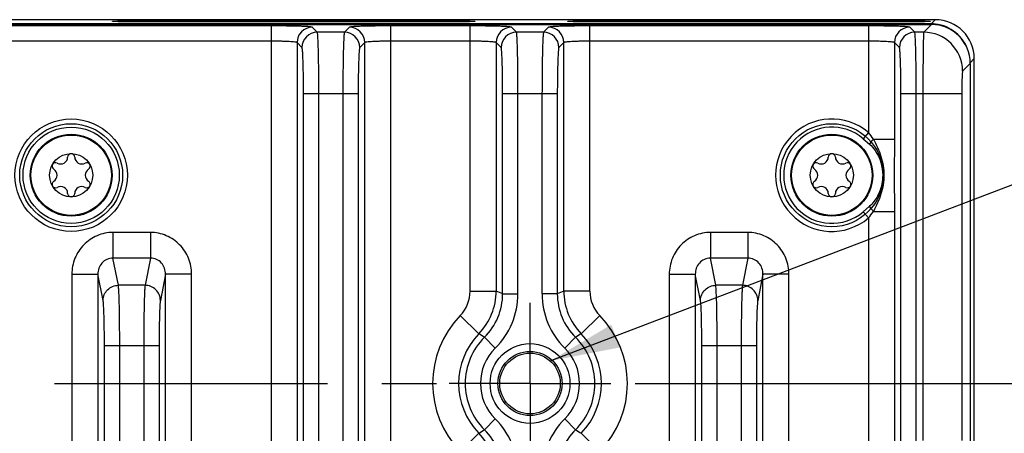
# Model space of a CAD drawing. Header units: inches. Extents: x 0 to 34, y 0 to 22.
# Tile 66 of 106: x 18.5 to 21.1, y 5.7 to 6.7. Entities that reach past the tile are written whole.
import ezdxf

# ---------------------------------------------------------------- set-up
doc = ezdxf.new("R2010")
doc.units = ezdxf.units.IN
doc.header["$LTSCALE"] = 1.87
doc.header["$MEASUREMENT"] = 0
doc.linetypes.add('CENTER', pattern=[0.6, 0.375, -0.075, 0.075, -0.075])
doc.layers.get('0').update_dxf_attribs({"linetype": 'CONTINUOUS'})
for name, color, linetype in [('COSMETIC', 7, 'CONTINUOUS'), ('DETAIL', 7, 'CONTINUOUS'), ('DIMENSIONS', 7, 'CONTINUOUS'), ('THREAD', 7, 'CONTINUOUS')]:
    doc.layers.add(name, color=color, linetype=linetype)
doc.styles.get("Standard").update_dxf_attribs({"font": 'txt', "width": 0.8})
doc.dimstyles.new('DIMSTYLE_1', dxfattribs={"dimtxt": 0.125, "dimasz": 0.18, "dimexe": 0.125, "dimexo": 0.0625, "dimgap": 0.0625, "dimtad": 0, "dimtih": 1, "dimtoh": 1, "dimzin": 4, "dimdsep": 46, "dimtxsty": 'STANDARD', "dimblk": '_FILLED', "dimblk1": '_FILLED', "dimblk2": '_FILLED', "dimcen": 0.09, "dimadec": 0, "dimazin": 0, "dimtp": 0.01, "dimtm": 0.01, "dimtfac": 1, "dimtofl": 0, "dimtmove": 0, "dimatfit": 3, "dimldrblk": '_FILLED', "dimfxl": 1, "dimtolj": 1, "dimtzin": 4, "dimarcsym": 0})
doc.dimstyles.get("Standard").update_dxf_attribs({"dimtxt": 0.125, "dimasz": 0.18, "dimexe": 0.125, "dimexo": 0.0625, "dimgap": 0.09, "dimtad": 0, "dimtih": 1, "dimtoh": 1, "dimzin": 4, "dimdsep": 46, "dimtxsty": 'STANDARD', "dimblk": '_FILLED', "dimblk1": '_FILLED', "dimblk2": '_FILLED', "dimcen": 0.09, "dimadec": 0, "dimazin": 0, "dimtol": 1, "dimtp": 0.02, "dimtm": 0.02, "dimtfac": 1, "dimtofl": 0, "dimtmove": 0, "dimatfit": 3, "dimldrblk": '_FILLED', "dimfxl": 1, "dimtolj": 1, "dimtzin": 4, "dimarcsym": 0})

# ---------------------------------------------------------------- blocks, each defined once
blk = doc.blocks.new('_FILLED')
at = {"color": 0, "linetype": 'BYBLOCK'}
blk.add_solid([(0, 0), (-1, 0.174), (-1, -0.174)], dxfattribs=at)
blk = doc.blocks.new('*D13')
at = {"layer": 'DIMENSIONS', "color": 2, "linetype": 'CONTINUOUS'}
for p, q in [((20.1239, 5.8119), (21.8706, 5.8119)), ((21.7456, 5.8119), (21.7456, 5.5369)), ((21.7456, 5.0119), (21.7456, 5.2869)), ((20.1239, 5.0119), (21.8706, 5.0119))]:
    blk.add_line(p, q, dxfattribs=at)
at = {"layer": 'DIMENSIONS', "color": 2, "linetype": 'CONTINUOUS', "xscale": 0.18, "yscale": 0.18, "zscale": 0.18}
for p, rotation in [((21.7456, 5.8119), 90), ((21.7456, 5.0119), 270)]:
    blk.add_blockref('_FILLED', p, dxfattribs=dict(at, rotation=rotation))
at = {"layer": 'DIMENSIONS', "color": 2, "linetype": 'CONTINUOUS', "insert": (21.7456, 5.4744), "char_height": 0.125, "width": 1.025, "attachment_point": 2, "line_spacing_factor": 0.9}
blk.add_mtext('.80{\\Ftxt.shx;\\W1.000000;\\H0.125000; }[20.3]', dxfattribs=at)

msp = doc.modelspace()

# ---------------------------------------------------------------- linework, layer by layer
at = {"color": 7, "linetype": 'CONTINUOUS'}
for p, q in [((13.5125, 6.734), (20.8855, 6.734)), ((20.8848, 6.7355), (16.3785, 6.7355)), ((20.8956, 6.7464), (16.3787, 6.7464)), ((18.8816, 6.744), (19.6116, 6.744)), ((18.8816, 6.744), (18.8816, 6.7405)), ((19.6116, 6.7405), (18.8816, 6.7405)), ((19.6116, 6.744), (19.6116, 6.7405)), ((20.0516, 6.744), (20.7816, 6.744)), ((20.0516, 6.744), (20.0516, 6.7405)), ((20.7816, 6.7405), (20.0516, 6.7405)), ((20.7816, 6.744), (20.7816, 6.7405)), ((20.8855, 6.734), (20.8657, 6.7141)), ((20.8848, 6.7355), (20.8956, 6.7464)), ((20.8848, 6.734), (20.8848, 6.7355)), ((19.1882, 6.7305), (18.4723, 6.7305)), ((19.1882, 6.7305), (19.1882, 3.2932)), ((19.3072, 6.7141), (19.2944, 6.7269)), ((19.3769, 6.7141), (19.3072, 6.7141)), ((19.3897, 6.7269), (19.3769, 6.7141)), ((19.7, 6.7305), (19.4959, 6.7305)), ((19.4959, 3.2932), (19.4959, 6.7305)), ((19.7, 6.0494), (19.7, 6.7305)), ((19.819, 6.7141), (19.8063, 6.7269)), ((19.8887, 6.7141), (19.819, 6.7141)), ((19.9015, 6.7269), (19.8887, 6.7141)), ((20.7236, 6.7305), (20.0077, 6.7305)), ((20.0077, 6.0494), (20.0077, 6.7305)), ((20.7236, 6.7305), (20.7236, 6.4566)), ((20.8426, 6.7141), (20.8299, 6.7269)), ((20.8657, 6.7141), (20.8426, 6.7141)), ((19.1882, 6.6911), (18.4723, 6.6911)), ((19.2551, 6.6875), (19.2551, 3.3362)), ((19.2678, 6.6748), (19.2551, 6.6875)), ((19.429, 6.6875), (19.4163, 6.6748)), ((19.429, 3.3362), (19.429, 6.6875)), ((19.7, 6.6911), (19.4959, 6.6911)), ((19.7669, 6.6875), (19.7669, 6.0494)), ((19.7797, 6.6748), (19.7669, 6.6875)), ((19.9408, 6.6875), (19.9281, 6.6748)), ((19.9408, 6.0494), (19.9408, 6.6875)), ((20.7237, 6.6911), (20.0077, 6.6911)), ((20.7905, 6.6875), (20.7905, 6.4399)), ((20.8033, 6.6748), (20.7905, 6.6875)), ((20.9854, 6.634), (20.9656, 6.6142)), ((20.9851, 6.6359), (20.9956, 6.6464)), ((20.9854, 6.634), (20.9854, 3.3897)), ((20.9956, 3.3773), (20.9956, 6.6464)), ((19.2718, 6.5568), (19.4123, 6.5568)), ((19.2718, 3.467), (19.2718, 6.5568)), ((19.3112, 3.467), (19.3112, 6.5568)), ((19.3729, 6.5568), (19.3729, 3.467)), ((19.4123, 6.5568), (19.4123, 3.467)), ((19.7836, 6.5568), (19.9241, 6.5568)), ((19.7836, 6.0425), (19.7836, 6.5568)), ((19.823, 6.0425), (19.823, 6.5568)), ((19.8847, 6.5568), (19.8847, 6.0425)), ((19.9241, 6.5568), (19.9241, 6.0425)), ((20.8073, 6.5568), (20.9637, 6.5568)), ((20.8073, 3.467), (20.8073, 6.5568)), ((20.8466, 3.467), (20.8466, 6.5568)), ((20.8637, 6.5568), (20.8637, 5.6658)), ((20.9637, 6.5568), (20.9637, 5.6656)), ((20.7236, 6.4566), (20.7101, 6.4407)), ((20.7101, 6.4407), (20.7265, 6.4266)), ((20.7368, 6.4399), (20.7905, 6.4399)), ((20.7905, 6.4399), (20.7901, 6.3469)), ((20.7901, 6.3469), (20.7905, 6.2538)), ((20.7265, 6.2671), (20.7101, 6.253)), ((20.7236, 6.2371), (20.7101, 6.253)), ((20.7368, 6.2538), (20.7905, 6.2538)), ((20.7905, 6.2538), (20.7905, 3.7699)), ((20.7237, 6.2371), (20.7236, 3.7866)), ((18.8784, 6.1999), (18.7821, 6.1999)), ((18.7821, 6.1999), (18.7821, 6.134)), ((18.8784, 6.1999), (18.8784, 6.134)), ((20.4138, 6.1999), (20.3176, 6.1999)), ((20.3176, 6.1999), (20.3176, 6.134)), ((20.4138, 6.1999), (20.4138, 6.134)), ((18.8784, 6.134), (18.7821, 6.134)), ((18.796, 6.0642), (18.7821, 6.134)), ((18.8784, 6.134), (18.8645, 6.0642)), ((20.4138, 6.134), (20.3176, 6.134)), ((20.3314, 6.0642), (20.3176, 6.134)), ((20.4138, 6.134), (20.4, 6.0642)), ((18.6764, 6.0926), (18.7433, 6.0926)), ((18.6764, 6.0926), (18.6764, 3.9311)), ((18.7433, 6.0926), (18.7433, 3.9311)), ((18.7566, 6.0254), (18.7433, 6.0926)), ((18.9172, 6.0926), (18.9039, 6.0254)), ((18.9841, 6.0926), (18.9172, 6.0926)), ((18.9172, 3.9311), (18.9172, 6.0926)), ((18.9841, 3.9311), (18.9841, 6.0926)), ((20.2118, 6.0926), (20.2787, 6.0926)), ((20.2118, 6.0926), (20.2118, 3.9311)), ((20.2787, 6.0926), (20.2787, 3.9311)), ((20.292, 6.0254), (20.2787, 6.0926)), ((20.4526, 6.0926), (20.4393, 6.0254)), ((20.5195, 6.0926), (20.4526, 6.0926)), ((20.4526, 3.9311), (20.4526, 6.0926)), ((20.5195, 3.9311), (20.5195, 6.0926)), ((18.8645, 6.0642), (18.796, 6.0642)), ((19.7, 6.0494), (19.7669, 6.0494)), ((20.0077, 6.0494), (19.9408, 6.0494)), ((20.4, 6.0642), (20.3314, 6.0642)), ((19.7836, 6.0425), (19.823, 6.0425)), ((19.9241, 6.0425), (19.8847, 6.0425)), ((19.6744, 5.9863), (19.7224, 5.9397)), ((20.0333, 5.9863), (19.9854, 5.9397)), ((19.7368, 5.9305), (19.7644, 5.9025)), ((19.9709, 5.9305), (19.9433, 5.9025)), ((18.76, 5.9091), (18.9005, 5.9091)), ((18.76, 4.1146), (18.76, 5.9091)), ((18.7994, 4.1146), (18.7994, 5.9091)), ((18.8611, 5.9091), (18.8611, 4.1146)), ((18.9005, 5.9091), (18.9005, 4.1146)), ((20.2954, 5.9091), (20.4359, 5.9091)), ((20.2954, 4.1146), (20.2954, 5.9091)), ((20.3348, 4.1146), (20.3348, 5.9091)), ((20.3966, 5.9091), (20.3966, 4.1146)), ((20.4359, 5.9091), (20.4359, 4.1146)), ((19.7368, 5.6932), (19.7644, 5.7212)), ((19.9709, 5.6932), (19.9433, 5.7212)), ((19.6744, 5.6374), (19.7224, 5.684)), ((20.0333, 5.6374), (19.9854, 5.684))]:
    msp.add_line(p, q, dxfattribs=at)
for centre, radius in [((18.6746, 6.3469), 0.1445), ((18.6746, 6.3469), 0.1236), ((18.6746, 6.3469), 0.1053), ((18.6746, 6.3469), 0.1033), ((20.6296, 6.3469), 0.1053), ((20.6296, 6.3469), 0.1033), ((18.6746, 6.3469), 0.0555), ((20.6296, 6.3469), 0.0555), ((19.8539, 5.8119), 0.1025), ((19.8539, 5.8119), 0.0824), ((19.8539, 5.8119), 0.0779)]:
    msp.add_circle(centre, radius, dxfattribs=at)
for centre, radius, start, end in [((20.8848, 6.6357), 0.0999, 89.5793, 89.997), ((20.8848, 6.6354), 0.1001, 83.5728, 89.5776), ((20.8956, 6.6464), 0.1, 0.0041, 89.9967), ((20.8848, 6.6356), 0.1, 17.7864, 83.571), ((19.2945, 6.6875), 0.0394, 90.0842, 179.9158), ((19.3072, 6.6747), 0.0394, 90.0842, 179.9158), ((19.3769, 6.6747), 0.0394, 0.0842, 89.9158), ((19.3896, 6.6875), 0.0394, 0.0842, 89.9158), ((19.8063, 6.6875), 0.0394, 90.0842, 179.9158), ((19.8191, 6.6747), 0.0394, 90.0842, 179.9158), ((19.8887, 6.6747), 0.0394, 0.0842, 89.9158), ((19.9014, 6.6875), 0.0394, 0.0842, 89.9158), ((20.8299, 6.6875), 0.0394, 90.0842, 179.9158), ((20.8427, 6.6747), 0.0394, 90.0842, 179.9158), ((20.8655, 6.6141), 0.1001, 0.0858, 89.9142), ((20.6296, 6.3469), 0.1445, 49.4084, 310.5932), ((20.6296, 6.3469), 0.1236, 49.4087, 310.5913), ((20.0081, 5.8779), 0.9203, 37.6373, 38.9617), ((18.6346, 6.37), 0.00906, 61.6303, 238.3697), ((18.6475, 6.3939), 0.0181, 241.6303, 358.3697), ((18.6746, 6.3931), 0.00906, 1.6303, 178.3697), ((18.7018, 6.3939), 0.0181, 181.6303, 298.3697), ((18.7147, 6.37), 0.00906, 301.6303, 118.3697), ((20.5896, 6.37), 0.00906, 61.6303, 238.3697), ((20.6025, 6.3939), 0.0181, 241.6303, 358.3697), ((20.6296, 6.3931), 0.00906, 1.6303, 178.3697), ((20.6568, 6.3939), 0.0181, 181.6303, 298.3697), ((20.6697, 6.37), 0.00906, 301.6303, 118.3697), ((18.6203, 6.3469), 0.0181, 301.6303, 58.3697), ((18.7289, 6.3469), 0.0181, 121.6303, 238.3697), ((20.5753, 6.3469), 0.0181, 301.6303, 58.3697), ((20.6839, 6.3469), 0.0181, 121.6303, 238.3697), ((18.6346, 6.3237), 0.00906, 121.6303, 298.3697), ((18.7147, 6.3237), 0.00906, 241.6303, 58.3697), ((20.5896, 6.3237), 0.00906, 121.6303, 298.3697), ((20.6697, 6.3237), 0.00906, 241.6303, 58.3697), ((18.6475, 6.2998), 0.0181, 1.6303, 118.3697), ((18.7018, 6.2998), 0.0181, 61.6303, 178.3697), ((20.6025, 6.2998), 0.0181, 1.6303, 118.3697), ((20.6568, 6.2998), 0.0181, 61.6303, 178.3697), ((18.6746, 6.3006), 0.00906, 181.6303, 358.3697), ((20.6296, 6.3006), 0.00906, 181.6303, 358.3697), ((20.0239, 6.8033), 0.9001, 321.0238, 322.3775), ((19.6095, 6.0494), 0.0905, 315.803, 0.0011), ((19.6094, 6.0495), 0.1575, 315.8203, 359.9881), ((19.1106, 4.4327), 1.7448, 67.3096, 67.9036), ((20.5971, 4.4327), 1.7448, 112.0961, 112.6901), ((20.0983, 6.0495), 0.1575, 180.0119, 224.1798), ((20.0982, 6.0494), 0.0905, 179.9989, 224.197), ((19.6263, 6.0425), 0.1573, 314.6068, 0.0089), ((19.6262, 6.0425), 0.1967, 314.6171, 359.9991), ((20.0815, 6.0425), 0.1967, 180.0009, 225.3829), ((20.0814, 6.0425), 0.1573, 179.9911, 225.3931), ((19.8539, 5.8119), 0.2503, 135.8041, 224.1959), ((19.8539, 5.8119), 0.2503, 315.8041, 44.1959), ((19.8539, 5.8119), 0.1834, 135.8005, 224.1995), ((19.8539, 5.8119), 0.1667, 134.6164, 225.3836), ((19.3459, 5.3349), 0.7124, 56.726, 58.102), ((20.3618, 5.3349), 0.7124, 121.8974, 123.2735), ((19.8539, 5.8119), 0.1667, 314.6164, 45.3836), ((19.8539, 5.8119), 0.1834, 315.8005, 44.1995), ((19.8539, 5.8119), 0.1273, 134.6162, 225.3838), ((19.8539, 5.8119), 0.1273, 314.6162, 45.3838), ((19.6262, 5.5812), 0.1967, 0.0009, 45.3829), ((20.0815, 5.5812), 0.1967, 134.6171, 179.9991), ((19.3459, 6.2888), 0.7124, 301.8974, 303.2735), ((19.6094, 5.5743), 0.1575, 0.0119, 44.1798), ((19.6263, 5.5812), 0.1573, 359.9911, 45.3931), ((20.0814, 5.5812), 0.1573, 134.6068, 180.0089), ((20.3618, 6.2888), 0.7124, 236.726, 238.102)]:
    msp.add_arc(centre, radius, start, end, dxfattribs=at)
msp.add_ellipse((20.8853, 6.6339), major_axis=(0.0708, 0.0708), ratio=0.998783, start_param=-0.784789, end_param=0.784789, dxfattribs=at)
for points, knots in [([(18.781, 6.7422), (18.7809, 6.7423), (18.7815, 6.7424), (18.7819, 6.7425), (18.7827, 6.7426), (18.7837, 6.7426), (18.7856, 6.7428), (18.7885, 6.7429), (18.7926, 6.743), (18.7976, 6.7432), (18.8035, 6.7433), (18.8128, 6.7435), (18.826, 6.7437), (18.8433, 6.7439), (18.8621, 6.744), (18.875, 6.744), (18.8816, 6.744)], [0, 0, 0, 0, 0.003636, 0.008995, 0.016777, 0.026974, 0.039562, 0.071795, 0.113165, 0.163281, 0.221669, 0.287732, 0.439988, 0.614584, 0.80462, 1, 1, 1, 1]), ([(18.8816, 6.7405), (18.8752, 6.7405), (18.8625, 6.7405), (18.8441, 6.7406), (18.8294, 6.7407), (18.8186, 6.7408), (18.8113, 6.741), (18.8047, 6.7411), (18.7988, 6.7412), (18.7937, 6.7414), (18.7894, 6.7415), (18.7864, 6.7416), (18.7844, 6.7418), (18.7833, 6.7418), (18.7824, 6.7419), (18.7817, 6.742), (18.7813, 6.7421), (18.781, 6.7421), (18.781, 6.7422)], [0, 0, 0, 0, 0.191276, 0.377548, 0.549343, 0.627663, 0.70014, 0.766086, 0.824814, 0.875742, 0.918405, 0.95242, 0.966083, 0.977473, 0.986565, 0.993341, 0.997804, 1, 1, 1, 1]), ([(19.6116, 6.744), (19.6181, 6.744), (19.6311, 6.744), (19.6499, 6.7439), (19.6672, 6.7437), (19.6804, 6.7435), (19.6897, 6.7433), (19.6955, 6.7432), (19.7005, 6.743), (19.7047, 6.7429), (19.7076, 6.7428), (19.7094, 6.7426), (19.7104, 6.7426), (19.7113, 6.7425), (19.7117, 6.7424), (19.7122, 6.7423), (19.7122, 6.7422)], [0, 0, 0, 0, 0.195505, 0.38555, 0.560085, 0.712324, 0.778378, 0.836753, 0.886858, 0.92822, 0.960446, 0.973033, 0.983227, 0.991007, 0.996365, 1, 1, 1, 1]), ([(19.7122, 6.7422), (19.7121, 6.7421), (19.7119, 6.7421), (19.7114, 6.742), (19.7108, 6.7419), (19.7099, 6.7418), (19.7087, 6.7418), (19.7067, 6.7416), (19.7037, 6.7415), (19.6994, 6.7414), (19.6943, 6.7412), (19.6884, 6.7411), (19.6818, 6.741), (19.6745, 6.7408), (19.6637, 6.7407), (19.6491, 6.7406), (19.6307, 6.7405), (19.618, 6.7405), (19.6116, 6.7405)], [0, 0, 0, 0, 0.002197, 0.00666, 0.013438, 0.022532, 0.033924, 0.047589, 0.081611, 0.124283, 0.175221, 0.233962, 0.299916, 0.372399, 0.450732, 0.622588, 0.808848, 1, 1, 1, 1]), ([(19.951, 6.7422), (19.9509, 6.7423), (19.9515, 6.7424), (19.9519, 6.7425), (19.9527, 6.7426), (19.9537, 6.7426), (19.9556, 6.7428), (19.9585, 6.7429), (19.9626, 6.743), (19.9676, 6.7432), (19.9735, 6.7433), (19.9828, 6.7435), (19.996, 6.7437), (20.0133, 6.7439), (20.0321, 6.744), (20.045, 6.744), (20.0516, 6.744)], [0, 0, 0, 0, 0.003636, 0.008995, 0.016777, 0.026974, 0.039562, 0.071795, 0.113165, 0.163281, 0.221669, 0.287732, 0.439988, 0.614584, 0.80462, 1, 1, 1, 1]), ([(20.0516, 6.7405), (20.0452, 6.7405), (20.0325, 6.7405), (20.0141, 6.7406), (19.9994, 6.7407), (19.9886, 6.7408), (19.9813, 6.741), (19.9747, 6.7411), (19.9688, 6.7412), (19.9637, 6.7414), (19.9594, 6.7415), (19.9564, 6.7416), (19.9544, 6.7418), (19.9533, 6.7418), (19.9524, 6.7419), (19.9517, 6.742), (19.9513, 6.7421), (19.951, 6.7421), (19.951, 6.7422)], [0, 0, 0, 0, 0.191276, 0.377548, 0.549343, 0.627663, 0.70014, 0.766086, 0.824814, 0.875742, 0.918405, 0.95242, 0.966083, 0.977473, 0.986565, 0.993341, 0.997804, 1, 1, 1, 1]), ([(20.7816, 6.744), (20.7881, 6.744), (20.8011, 6.744), (20.8199, 6.7439), (20.8372, 6.7437), (20.8504, 6.7435), (20.8597, 6.7433), (20.8655, 6.7432), (20.8705, 6.743), (20.8747, 6.7429), (20.8776, 6.7428), (20.8794, 6.7426), (20.8804, 6.7426), (20.8813, 6.7425), (20.8817, 6.7424), (20.8822, 6.7423), (20.8822, 6.7422)], [0, 0, 0, 0, 0.195505, 0.38555, 0.560085, 0.712324, 0.778378, 0.836753, 0.886858, 0.92822, 0.960446, 0.973033, 0.983227, 0.991007, 0.996365, 1, 1, 1, 1]), ([(20.8822, 6.7422), (20.8821, 6.7421), (20.8819, 6.7421), (20.8814, 6.742), (20.8808, 6.7419), (20.8799, 6.7418), (20.8787, 6.7418), (20.8767, 6.7416), (20.8737, 6.7415), (20.8694, 6.7414), (20.8643, 6.7412), (20.8584, 6.7411), (20.8518, 6.741), (20.8445, 6.7408), (20.8337, 6.7407), (20.8191, 6.7406), (20.8007, 6.7405), (20.788, 6.7405), (20.7816, 6.7405)], [0, 0, 0, 0, 0.002197, 0.00666, 0.013438, 0.022532, 0.033924, 0.047589, 0.081611, 0.124283, 0.175221, 0.233962, 0.299916, 0.372399, 0.450732, 0.622588, 0.808848, 1, 1, 1, 1]), ([(19.2944, 6.7269), (19.2942, 6.7271), (19.2933, 6.7273), (19.2915, 6.7277), (19.2887, 6.728), (19.2832, 6.7285), (19.2742, 6.729), (19.2612, 6.7295), (19.2454, 6.7299), (19.2208, 6.7303), (19.2015, 6.7305), (19.1882, 6.7305)], [0, 0, 0, 0, 0.0086, 0.025967, 0.05218, 0.08706, 0.181487, 0.305911, 0.455829, 0.625681, 1, 1, 1, 1]), ([(19.3112, 6.5568), (19.3112, 6.5668), (19.3111, 6.5864), (19.3109, 6.615), (19.3106, 6.6415), (19.3101, 6.6648), (19.3096, 6.6819), (19.3091, 6.6934), (19.3088, 6.7002), (19.3084, 6.7056), (19.3081, 6.7098), (19.3077, 6.7124), (19.3075, 6.7138), (19.3072, 6.7141)], [0, 0, 0, 0, 0.190755, 0.374541, 0.544522, 0.694519, 0.819009, 0.870232, 0.913453, 0.948287, 0.974432, 0.991671, 1, 1, 1, 1]), ([(19.3769, 6.7141), (19.3766, 6.7138), (19.3764, 6.7124), (19.376, 6.7098), (19.3757, 6.7056), (19.3753, 6.7002), (19.375, 6.6934), (19.3745, 6.6819), (19.374, 6.6648), (19.3735, 6.6415), (19.3732, 6.615), (19.373, 6.5864), (19.3729, 6.5668), (19.3729, 6.5568)], [0, 0, 0, 0, 0.008329, 0.025568, 0.051713, 0.086547, 0.129768, 0.180991, 0.305481, 0.455478, 0.625459, 0.809245, 1, 1, 1, 1]), ([(19.4959, 6.7305), (19.4826, 6.7305), (19.4633, 6.7303), (19.4387, 6.7299), (19.4229, 6.7295), (19.4099, 6.729), (19.4009, 6.7285), (19.3954, 6.728), (19.3926, 6.7277), (19.3908, 6.7273), (19.3899, 6.7271), (19.3897, 6.7269)], [0, 0, 0, 0, 0.374319, 0.544171, 0.69409, 0.818514, 0.91294, 0.94782, 0.974033, 0.9914, 1, 1, 1, 1]), ([(19.8063, 6.7269), (19.806, 6.7271), (19.8051, 6.7273), (19.8033, 6.7277), (19.8005, 6.728), (19.795, 6.7285), (19.786, 6.729), (19.773, 6.7295), (19.7572, 6.7299), (19.7326, 6.7303), (19.7133, 6.7305), (19.7, 6.7305)], [0, 0, 0, 0, 0.0086, 0.025967, 0.05218, 0.08706, 0.181487, 0.305911, 0.455829, 0.625681, 1, 1, 1, 1]), ([(19.823, 6.5568), (19.823, 6.5668), (19.8229, 6.5864), (19.8227, 6.615), (19.8224, 6.6415), (19.8219, 6.6648), (19.8214, 6.6819), (19.8209, 6.6934), (19.8206, 6.7002), (19.8202, 6.7056), (19.8199, 6.7098), (19.8195, 6.7124), (19.8193, 6.7138), (19.819, 6.7141)], [0, 0, 0, 0, 0.190755, 0.374541, 0.544522, 0.694519, 0.819009, 0.870232, 0.913453, 0.948287, 0.974432, 0.991671, 1, 1, 1, 1]), ([(19.8887, 6.7141), (19.8885, 6.7138), (19.8883, 6.7124), (19.8878, 6.7098), (19.8875, 6.7056), (19.8871, 6.7002), (19.8868, 6.6934), (19.8863, 6.6819), (19.8858, 6.6648), (19.8854, 6.6415), (19.885, 6.615), (19.8848, 6.5864), (19.8847, 6.5668), (19.8847, 6.5568)], [0, 0, 0, 0, 0.008329, 0.025568, 0.051713, 0.086547, 0.129768, 0.180991, 0.305481, 0.455478, 0.625459, 0.809245, 1, 1, 1, 1]), ([(20.0077, 6.7305), (19.9944, 6.7305), (19.9751, 6.7303), (19.9505, 6.7299), (19.9347, 6.7295), (19.9217, 6.729), (19.9127, 6.7285), (19.9072, 6.728), (19.9044, 6.7277), (19.9026, 6.7273), (19.9017, 6.7271), (19.9015, 6.7269)], [0, 0, 0, 0, 0.374319, 0.544171, 0.69409, 0.818514, 0.91294, 0.94782, 0.974033, 0.9914, 1, 1, 1, 1]), ([(20.8299, 6.7269), (20.8297, 6.7271), (20.8287, 6.7273), (20.8269, 6.7277), (20.8241, 6.728), (20.8187, 6.7285), (20.8097, 6.729), (20.7966, 6.7295), (20.7808, 6.7299), (20.7562, 6.7303), (20.7369, 6.7305), (20.7236, 6.7305)], [0, 0, 0, 0, 0.0086, 0.025967, 0.05218, 0.08706, 0.181487, 0.305911, 0.455829, 0.625681, 1, 1, 1, 1]), ([(20.8466, 6.5568), (20.8466, 6.5668), (20.8466, 6.5864), (20.8463, 6.615), (20.846, 6.6415), (20.8455, 6.6648), (20.845, 6.6819), (20.8445, 6.6934), (20.8442, 6.7002), (20.8438, 6.7056), (20.8435, 6.7098), (20.8431, 6.7124), (20.8429, 6.7138), (20.8426, 6.7141)], [0, 0, 0, 0, 0.190755, 0.374541, 0.544522, 0.694519, 0.819009, 0.870232, 0.913453, 0.948287, 0.974432, 0.991671, 1, 1, 1, 1]), ([(20.8657, 6.7141), (20.8655, 6.7137), (20.8654, 6.7124), (20.8652, 6.7097), (20.8651, 6.7056), (20.8648, 6.6975), (20.8645, 6.6842), (20.8642, 6.6648), (20.864, 6.6415), (20.8638, 6.605), (20.8637, 6.5764), (20.8637, 6.5568)], [0, 0, 0, 0, 0.008045, 0.025165, 0.05125, 0.086056, 0.180506, 0.305055, 0.455142, 0.625229, 1, 1, 1, 1]), ([(19.2551, 6.6875), (19.2548, 6.688), (19.2525, 6.6884), (19.2487, 6.6891), (19.2423, 6.6896), (19.2342, 6.6901), (19.2242, 6.6906), (19.2087, 6.691), (19.1966, 6.6911), (19.1882, 6.6911)], [0, 0, 0, 0, 0.027028, 0.088415, 0.182845, 0.307114, 0.456775, 0.626326, 1, 1, 1, 1]), ([(19.4959, 6.6911), (19.4875, 6.6911), (19.4754, 6.691), (19.4599, 6.6906), (19.4499, 6.6901), (19.4418, 6.6896), (19.4354, 6.6891), (19.4316, 6.6884), (19.4293, 6.688), (19.429, 6.6875)], [0, 0, 0, 0, 0.373675, 0.543226, 0.692887, 0.817155, 0.911585, 0.972972, 1, 1, 1, 1]), ([(19.7669, 6.6875), (19.7666, 6.688), (19.7643, 6.6884), (19.7605, 6.6891), (19.7542, 6.6896), (19.746, 6.6901), (19.7361, 6.6906), (19.7206, 6.691), (19.7084, 6.6911), (19.7, 6.6911)], [0, 0, 0, 0, 0.027028, 0.088415, 0.182845, 0.307114, 0.456775, 0.626326, 1, 1, 1, 1]), ([(20.0077, 6.6911), (19.9993, 6.6911), (19.9872, 6.691), (19.9717, 6.6906), (19.9617, 6.6901), (19.9536, 6.6896), (19.9472, 6.6891), (19.9434, 6.6884), (19.9411, 6.688), (19.9408, 6.6875)], [0, 0, 0, 0, 0.373675, 0.543226, 0.692887, 0.817155, 0.911585, 0.972972, 1, 1, 1, 1]), ([(20.7905, 6.6875), (20.7902, 6.688), (20.7879, 6.6884), (20.7842, 6.6891), (20.7778, 6.6896), (20.7696, 6.6901), (20.7597, 6.6906), (20.7442, 6.691), (20.732, 6.6911), (20.7237, 6.6911)], [0, 0, 0, 0, 0.027028, 0.088415, 0.182845, 0.307114, 0.456775, 0.626326, 1, 1, 1, 1]), ([(19.2718, 6.5568), (19.2718, 6.5715), (19.2717, 6.593), (19.2712, 6.6203), (19.2707, 6.6378), (19.2702, 6.6523), (19.2696, 6.6623), (19.2691, 6.6684), (19.2687, 6.6715), (19.2683, 6.6735), (19.2681, 6.6746), (19.2678, 6.6748)], [0, 0, 0, 0, 0.374306, 0.544184, 0.694096, 0.818524, 0.912957, 0.947823, 0.974033, 0.991392, 1, 1, 1, 1]), ([(19.4163, 6.6748), (19.416, 6.6746), (19.4158, 6.6735), (19.4154, 6.6715), (19.415, 6.6684), (19.4145, 6.6623), (19.4139, 6.6523), (19.4134, 6.6378), (19.4129, 6.6203), (19.4124, 6.593), (19.4123, 6.5715), (19.4123, 6.5568)], [0, 0, 0, 0, 0.008608, 0.025967, 0.052177, 0.087043, 0.181476, 0.305904, 0.455816, 0.625694, 1, 1, 1, 1]), ([(19.7836, 6.5568), (19.7836, 6.5715), (19.7835, 6.593), (19.783, 6.6203), (19.7825, 6.6378), (19.782, 6.6523), (19.7814, 6.6623), (19.7809, 6.6684), (19.7805, 6.6715), (19.7801, 6.6735), (19.7799, 6.6746), (19.7797, 6.6748)], [0, 0, 0, 0, 0.374306, 0.544184, 0.694096, 0.818524, 0.912957, 0.947823, 0.974033, 0.991392, 1, 1, 1, 1]), ([(19.9281, 6.6748), (19.9278, 6.6746), (19.9276, 6.6735), (19.9272, 6.6715), (19.9269, 6.6684), (19.9263, 6.6623), (19.9258, 6.6523), (19.9252, 6.6378), (19.9247, 6.6203), (19.9242, 6.593), (19.9241, 6.5715), (19.9241, 6.5568)], [0, 0, 0, 0, 0.008608, 0.025967, 0.052177, 0.087043, 0.181476, 0.305904, 0.455816, 0.625694, 1, 1, 1, 1]), ([(20.8073, 6.5568), (20.8073, 6.5715), (20.8071, 6.593), (20.8066, 6.6203), (20.8062, 6.6378), (20.8056, 6.6523), (20.805, 6.6623), (20.8045, 6.6684), (20.8041, 6.6715), (20.8038, 6.6735), (20.8035, 6.6746), (20.8033, 6.6748)], [0, 0, 0, 0, 0.374306, 0.544184, 0.694096, 0.818524, 0.912957, 0.947823, 0.974033, 0.991392, 1, 1, 1, 1]), ([(20.9656, 6.6142), (20.9652, 6.6139), (20.9652, 6.612), (20.9647, 6.6087), (20.9645, 6.6032), (20.9642, 6.5962), (20.964, 6.5877), (20.9637, 6.5744), (20.9637, 6.5639), (20.9637, 6.5568)], [0, 0, 0, 0, 0.025848, 0.086923, 0.181368, 0.305813, 0.455744, 0.625645, 1, 1, 1, 1]), ([(20.7368, 6.4399), (20.7358, 6.4387), (20.7322, 6.4344), (20.7288, 6.43), (20.7265, 6.4266)], [0, 0, 0, 0, 0.275536, 1, 1, 1, 1]), ([(20.7368, 6.4399), (20.7402, 6.4325), (20.7477, 6.418), (20.7594, 6.3876), (20.7634, 6.3631), (20.7634, 6.3469)], [0, 0, 0, 0, 0.25038, 0.50079, 1, 1, 1, 1]), ([(20.7265, 6.4266), (20.7321, 6.4218), (20.7514, 6.3993), (20.7603, 6.3689), (20.7603, 6.3469)], [0, 0, 0, 0, 0.251065, 1, 1, 1, 1]), ([(20.7603, 6.3469), (20.7603, 6.3394), (20.7585, 6.3208), (20.7485, 6.2926), (20.7349, 6.2743), (20.7265, 6.2671)], [0, 0, 0, 0, 0.251173, 0.626832, 1, 1, 1, 1]), ([(20.7634, 6.3469), (20.7634, 6.3306), (20.7594, 6.3061), (20.7477, 6.2757), (20.7402, 6.2612), (20.7368, 6.2538)], [0, 0, 0, 0, 0.499216, 0.74962, 1, 1, 1, 1]), ([(20.7368, 6.2538), (20.7358, 6.255), (20.7322, 6.2593), (20.7288, 6.2637), (20.7265, 6.2671)], [0, 0, 0, 0, 0.275538, 1, 1, 1, 1]), ([(18.7821, 6.1999), (18.7683, 6.1999), (18.7402, 6.1942), (18.7051, 6.1702), (18.6818, 6.1345), (18.6764, 6.1065), (18.6764, 6.0926)], [0, 0, 0, 0, 0.249967, 0.499914, 0.749912, 1, 1, 1, 1]), ([(18.9841, 6.0926), (18.9841, 6.1065), (18.9787, 6.1345), (18.9554, 6.1702), (18.9202, 6.1942), (18.8922, 6.1999), (18.8784, 6.1999)], [0, 0, 0, 0, 0.250088, 0.500086, 0.750033, 1, 1, 1, 1]), ([(20.3176, 6.1999), (20.3037, 6.1999), (20.2757, 6.1942), (20.2405, 6.1702), (20.2172, 6.1345), (20.2118, 6.1065), (20.2118, 6.0926)], [0, 0, 0, 0, 0.249967, 0.499914, 0.749912, 1, 1, 1, 1]), ([(20.5195, 6.0926), (20.5195, 6.1065), (20.5141, 6.1345), (20.4908, 6.1702), (20.4557, 6.1942), (20.4276, 6.1999), (20.4138, 6.1999)], [0, 0, 0, 0, 0.250088, 0.500086, 0.750033, 1, 1, 1, 1]), ([(18.7821, 6.134), (18.7768, 6.134), (18.7661, 6.1318), (18.753, 6.1221), (18.745, 6.1082), (18.7432, 6.0978), (18.7433, 6.0926)], [0, 0, 0, 0, 0.253577, 0.505493, 0.754092, 1, 1, 1, 1]), ([(18.9172, 6.0926), (18.9172, 6.0978), (18.9155, 6.1082), (18.9074, 6.1221), (18.8944, 6.1318), (18.8837, 6.134), (18.8784, 6.134)], [0, 0, 0, 0, 0.245908, 0.494507, 0.746423, 1, 1, 1, 1]), ([(20.3176, 6.134), (20.3122, 6.134), (20.3015, 6.1318), (20.2885, 6.1221), (20.2804, 6.1082), (20.2787, 6.0978), (20.2787, 6.0926)], [0, 0, 0, 0, 0.253577, 0.505493, 0.754092, 1, 1, 1, 1]), ([(20.4526, 6.0926), (20.4527, 6.0978), (20.451, 6.1082), (20.4429, 6.1221), (20.4299, 6.1318), (20.4191, 6.134), (20.4138, 6.134)], [0, 0, 0, 0, 0.245908, 0.494507, 0.746423, 1, 1, 1, 1]), ([(18.7566, 6.0254), (18.7567, 6.0353), (18.7653, 6.0559), (18.786, 6.0641), (18.796, 6.0642)], [0, 0, 0, 0, 0.497421, 1, 1, 1, 1]), ([(18.7994, 5.9091), (18.7994, 5.927), (18.7992, 5.9608), (18.7986, 6.0062), (18.7977, 6.0376), (18.7968, 6.0556), (18.7963, 6.0618), (18.796, 6.0642)], [0, 0, 0, 0, 0.347197, 0.65248, 0.879124, 0.954006, 1, 1, 1, 1]), ([(18.8645, 6.0642), (18.8642, 6.0618), (18.8637, 6.0556), (18.8627, 6.0376), (18.8619, 6.0062), (18.8613, 5.9608), (18.8611, 5.927), (18.8611, 5.9091)], [0, 0, 0, 0, 0.045994, 0.120876, 0.34752, 0.652803, 1, 1, 1, 1]), ([(18.9039, 6.0254), (18.9038, 6.0353), (18.8952, 6.0559), (18.8745, 6.0641), (18.8645, 6.0642)], [0, 0, 0, 0, 0.49742, 1, 1, 1, 1]), ([(20.292, 6.0254), (20.2921, 6.0353), (20.3007, 6.0559), (20.3214, 6.0641), (20.3314, 6.0642)], [0, 0, 0, 0, 0.497421, 1, 1, 1, 1]), ([(20.3348, 5.9091), (20.3348, 5.927), (20.3347, 5.9608), (20.334, 6.0062), (20.3332, 6.0376), (20.3322, 6.0556), (20.3317, 6.0618), (20.3314, 6.0642)], [0, 0, 0, 0, 0.347197, 0.65248, 0.879124, 0.954006, 1, 1, 1, 1]), ([(20.4, 6.0642), (20.3996, 6.0618), (20.3991, 6.0556), (20.3982, 6.0376), (20.3974, 6.0062), (20.3967, 5.9608), (20.3966, 5.927), (20.3966, 5.9091)], [0, 0, 0, 0, 0.045994, 0.120876, 0.34752, 0.652803, 1, 1, 1, 1]), ([(20.4393, 6.0254), (20.4392, 6.0353), (20.4306, 6.0559), (20.41, 6.0641), (20.4, 6.0642)], [0, 0, 0, 0, 0.49742, 1, 1, 1, 1]), ([(18.76, 5.9091), (18.76, 5.9225), (18.7599, 5.9479), (18.7592, 5.9819), (18.7584, 6.0055), (18.7574, 6.0189), (18.757, 6.0236), (18.7566, 6.0254)], [0, 0, 0, 0, 0.3471, 0.652307, 0.878928, 0.953864, 1, 1, 1, 1]), ([(18.9039, 6.0254), (18.9035, 6.0236), (18.903, 6.0189), (18.9021, 6.0055), (18.9013, 5.9819), (18.9006, 5.9479), (18.9005, 5.9225), (18.9005, 5.9091)], [0, 0, 0, 0, 0.046136, 0.121072, 0.347693, 0.6529, 1, 1, 1, 1]), ([(20.2954, 5.9091), (20.2954, 5.9225), (20.2953, 5.9479), (20.2946, 5.9819), (20.2938, 6.0055), (20.2929, 6.0189), (20.2924, 6.0236), (20.292, 6.0254)], [0, 0, 0, 0, 0.3471, 0.652307, 0.878928, 0.953864, 1, 1, 1, 1]), ([(20.4393, 6.0254), (20.439, 6.0236), (20.4385, 6.0189), (20.4375, 6.0055), (20.4367, 5.9819), (20.436, 5.9479), (20.4359, 5.9225), (20.4359, 5.9091)], [0, 0, 0, 0, 0.046136, 0.121072, 0.347693, 0.6529, 1, 1, 1, 1])]:
    msp.add_open_spline(points, degree=3, knots=knots, dxfattribs=at)
at = {"layer": 'COSMETIC', "color": 7, "linetype": 'CONTINUOUS'}
for centre in [(18.6746, 6.3469), (20.6296, 6.3469)]:
    msp.add_circle(centre, 0.1323, dxfattribs=at)
at = {"layer": 'THREAD', "color": 7, "linetype": 'CENTER'}
for p, q in [((19.8539, 5.8119), (19.8539, 6.0194)), ((15.2659, 5.8119), (19.6464, 5.8119)), ((19.8539, 5.8119), (19.6464, 5.8119)), ((19.8539, 5.8119), (20.0614, 5.8119)), ((19.8539, 5.8119), (19.8539, 5.6044))]:
    msp.add_line(p, q, dxfattribs=at)

# ---------------------------------------------------------------- dimensions: what is measured, and where the dimension line sits
at = {"layer": 'DIMENSIONS', "color": 2, "linetype": 'CONTINUOUS'}
dim = msp.add_linear_dim(base=(21.7456, 5.8119), p1=(20.0614, 5.0119), p2=(20.0614, 5.8119), angle=90, dimstyle='DIMSTYLE_1', dxfattribs=at)
dim.commit()
dim.dimension.update_dxf_attribs({"geometry": '*D13', "text_midpoint": (21.7456, 5.4119), "dimtype": 160})

# ---------------------------------------------------------------- leaders
at = {"layer": 'DETAIL', "color": 2, "linetype": 'CONTINUOUS'}
msp.add_leader([(19.9059, 5.8698), (21.5817, 6.5085), (21.7617, 6.5085)], dimstyle='STANDARD', override={"dimtad": 0}, dxfattribs=at)

doc.saveas('drawing.dxf')
